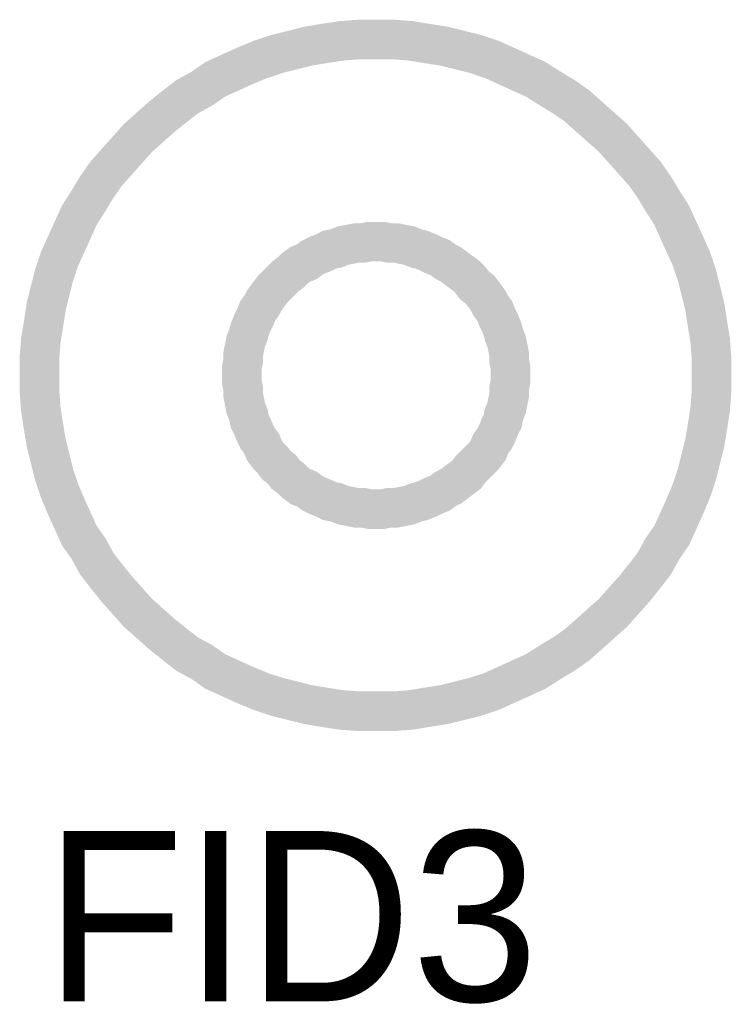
# Model space of a CAD drawing. Header units: inches. Extents: x 0 to 17, y 0 to 11.
# Tile 7 of 14: x 4.8 to 5, y 8.5 to 8.8. Entities that reach past the tile are written whole.
import ezdxf

# ---------------------------------------------------------------- set-up
doc = ezdxf.new("R2010")
doc.units = ezdxf.units.IN
doc.header["$MEASUREMENT"] = 0
doc.layers.add('Sheet', color=255, linetype='Continuous')

msp = doc.modelspace()

# ---------------------------------------------------------------- linework, layer by layer
at = {"layer": 'Sheet'}
for points in [[(4.80028, 8.70001, 0.0118, 0.0118, 0), (4.80028, 8.70516, 0.0118, 0.0118, 0), (4.80068, 8.71032, 0.0118, 0.0118, 0), (4.80147, 8.71507, 0.0118, 0.0118, 0), (4.80226, 8.72023, 0.0118, 0.0118, 0), (4.80345, 8.72499, 0.0118, 0.0118, 0), (4.80464, 8.72974, 0.0118, 0.0118, 0), (4.80623, 8.7345, 0.0118, 0.0118, 0), (4.80821, 8.73886, 0.0118, 0.0118, 0), (4.81019, 8.74322, 0.0118, 0.0118, 0), (4.81217, 8.74759, 0.0118, 0.0118, 0), (4.81495, 8.75195, 0.0118, 0.0118, 0), (4.81733, 8.75591, 0.0118, 0.0118, 0), (4.8201, 8.75988, 0.0118, 0.0118, 0), (4.82327, 8.76344, 0.0118, 0.0118, 0), (4.82645, 8.76701, 0.0118, 0.0118, 0), (4.82962, 8.77058, 0.0118, 0.0118, 0), (4.83319, 8.77375, 0.0118, 0.0118, 0), (4.83675, 8.77692, 0.0118, 0.0118, 0), (4.84072, 8.7801, 0.0118, 0.0118, 0), (4.84429, 8.78287, 0.0118, 0.0118, 0), (4.84865, 8.78525, 0.0118, 0.0118, 0), (4.85261, 8.78803, 0.0118, 0.0118, 0), (4.85697, 8.79001, 0.0118, 0.0118, 0), (4.86133, 8.79199, 0.0118, 0.0118, 0), (4.86609, 8.79397, 0.0118, 0.0118, 0), (4.87085, 8.79556, 0.0118, 0.0118, 0), (4.87561, 8.79675, 0.0118, 0.0118, 0), (4.88036, 8.79794, 0.0118, 0.0118, 0), (4.88512, 8.79873, 0.0118, 0.0118, 0), (4.89028, 8.79952, 0.0118, 0.0118, 0), (4.89543, 8.79992, 0.0118, 0.0118, 0), (4.90058, 8.79992, 0.0118, 0.0118, 0)], [(4.90058, 8.79992, 0.0118, 0.0118, 0), (4.90058, 8.79992, 0.0118, 0.0118, 0)], [(4.90058, 8.79992, 0.0118, 0.0118, 0), (4.90574, 8.79992, 0.0118, 0.0118, 0), (4.91089, 8.79952, 0.0118, 0.0118, 0), (4.91565, 8.79873, 0.0118, 0.0118, 0), (4.9208, 8.79794, 0.0118, 0.0118, 0), (4.92556, 8.79675, 0.0118, 0.0118, 0), (4.93032, 8.79556, 0.0118, 0.0118, 0), (4.93507, 8.79397, 0.0118, 0.0118, 0), (4.93944, 8.79199, 0.0118, 0.0118, 0), (4.9438, 8.79001, 0.0118, 0.0118, 0), (4.94816, 8.78803, 0.0118, 0.0118, 0), (4.95252, 8.78525, 0.0118, 0.0118, 0), (4.95648, 8.78287, 0.0118, 0.0118, 0), (4.96045, 8.7801, 0.0118, 0.0118, 0), (4.96402, 8.77692, 0.0118, 0.0118, 0), (4.96758, 8.77375, 0.0118, 0.0118, 0), (4.97115, 8.77058, 0.0118, 0.0118, 0), (4.97432, 8.76701, 0.0118, 0.0118, 0), (4.9775, 8.76344, 0.0118, 0.0118, 0), (4.98067, 8.75988, 0.0118, 0.0118, 0), (4.98344, 8.75591, 0.0118, 0.0118, 0), (4.98582, 8.75195, 0.0118, 0.0118, 0), (4.9886, 8.74759, 0.0118, 0.0118, 0), (4.99058, 8.74322, 0.0118, 0.0118, 0), (4.99256, 8.73886, 0.0118, 0.0118, 0), (4.99454, 8.7345, 0.0118, 0.0118, 0), (4.99613, 8.72974, 0.0118, 0.0118, 0), (4.99732, 8.72499, 0.0118, 0.0118, 0), (4.99851, 8.72023, 0.0118, 0.0118, 0), (4.9993, 8.71507, 0.0118, 0.0118, 0), (5.00009, 8.71032, 0.0118, 0.0118, 0), (5.00049, 8.70516, 0.0118, 0.0118, 0), (5.00049, 8.70001, 0.0118, 0.0118, 0)], [(4.80028, 8.70001, 0.0039, 0.0039, 0), (4.80028, 8.70516, 0.0039, 0.0039, 0), (4.80068, 8.71032, 0.0039, 0.0039, 0), (4.80147, 8.71507, 0.0039, 0.0039, 0), (4.80226, 8.72023, 0.0039, 0.0039, 0), (4.80345, 8.72499, 0.0039, 0.0039, 0), (4.80464, 8.72974, 0.0039, 0.0039, 0), (4.80623, 8.7345, 0.0039, 0.0039, 0), (4.80821, 8.73886, 0.0039, 0.0039, 0), (4.81019, 8.74322, 0.0039, 0.0039, 0), (4.81217, 8.74759, 0.0039, 0.0039, 0), (4.81495, 8.75195, 0.0039, 0.0039, 0), (4.81733, 8.75591, 0.0039, 0.0039, 0), (4.8201, 8.75988, 0.0039, 0.0039, 0), (4.82327, 8.76344, 0.0039, 0.0039, 0), (4.82645, 8.76701, 0.0039, 0.0039, 0), (4.82962, 8.77058, 0.0039, 0.0039, 0), (4.83319, 8.77375, 0.0039, 0.0039, 0), (4.83675, 8.77692, 0.0039, 0.0039, 0), (4.84072, 8.7801, 0.0039, 0.0039, 0), (4.84429, 8.78287, 0.0039, 0.0039, 0), (4.84865, 8.78525, 0.0039, 0.0039, 0), (4.85261, 8.78803, 0.0039, 0.0039, 0), (4.85697, 8.79001, 0.0039, 0.0039, 0), (4.86133, 8.79199, 0.0039, 0.0039, 0), (4.86609, 8.79397, 0.0039, 0.0039, 0), (4.87085, 8.79556, 0.0039, 0.0039, 0), (4.87561, 8.79675, 0.0039, 0.0039, 0), (4.88036, 8.79794, 0.0039, 0.0039, 0), (4.88512, 8.79873, 0.0039, 0.0039, 0), (4.89028, 8.79952, 0.0039, 0.0039, 0), (4.89543, 8.79992, 0.0039, 0.0039, 0), (4.90058, 8.79992, 0.0039, 0.0039, 0)], [(4.90058, 8.79992, 0.0039, 0.0039, 0), (4.90058, 8.79992, 0.0039, 0.0039, 0)], [(4.90058, 8.79992, 0.0039, 0.0039, 0), (4.90574, 8.79992, 0.0039, 0.0039, 0), (4.91089, 8.79952, 0.0039, 0.0039, 0), (4.91565, 8.79873, 0.0039, 0.0039, 0), (4.9208, 8.79794, 0.0039, 0.0039, 0), (4.92556, 8.79675, 0.0039, 0.0039, 0), (4.93032, 8.79556, 0.0039, 0.0039, 0), (4.93507, 8.79397, 0.0039, 0.0039, 0), (4.93944, 8.79199, 0.0039, 0.0039, 0), (4.9438, 8.79001, 0.0039, 0.0039, 0), (4.94816, 8.78803, 0.0039, 0.0039, 0), (4.95252, 8.78525, 0.0039, 0.0039, 0), (4.95648, 8.78287, 0.0039, 0.0039, 0), (4.96045, 8.7801, 0.0039, 0.0039, 0), (4.96402, 8.77692, 0.0039, 0.0039, 0), (4.96758, 8.77375, 0.0039, 0.0039, 0), (4.97115, 8.77058, 0.0039, 0.0039, 0), (4.97432, 8.76701, 0.0039, 0.0039, 0), (4.9775, 8.76344, 0.0039, 0.0039, 0), (4.98067, 8.75988, 0.0039, 0.0039, 0), (4.98344, 8.75591, 0.0039, 0.0039, 0), (4.98582, 8.75195, 0.0039, 0.0039, 0), (4.9886, 8.74759, 0.0039, 0.0039, 0), (4.99058, 8.74322, 0.0039, 0.0039, 0), (4.99256, 8.73886, 0.0039, 0.0039, 0), (4.99454, 8.7345, 0.0039, 0.0039, 0), (4.99613, 8.72974, 0.0039, 0.0039, 0), (4.99732, 8.72499, 0.0039, 0.0039, 0), (4.99851, 8.72023, 0.0039, 0.0039, 0), (4.9993, 8.71507, 0.0039, 0.0039, 0), (5.00009, 8.71032, 0.0039, 0.0039, 0), (5.00049, 8.70516, 0.0039, 0.0039, 0), (5.00049, 8.70001, 0.0039, 0.0039, 0)], [(4.86054, 8.70001, 0.0118, 0.0118, 0), (4.86054, 8.70199, 0.0118, 0.0118, 0), (4.86094, 8.70397, 0.0118, 0.0118, 0), (4.86094, 8.70595, 0.0118, 0.0118, 0), (4.86133, 8.70794, 0.0118, 0.0118, 0), (4.86173, 8.70992, 0.0118, 0.0118, 0), (4.86252, 8.7119, 0.0118, 0.0118, 0), (4.86292, 8.71349, 0.0118, 0.0118, 0), (4.86371, 8.71547, 0.0118, 0.0118, 0), (4.86451, 8.71706, 0.0118, 0.0118, 0), (4.8653, 8.71904, 0.0118, 0.0118, 0), (4.86649, 8.72062, 0.0118, 0.0118, 0), (4.86728, 8.72221, 0.0118, 0.0118, 0), (4.86847, 8.7238, 0.0118, 0.0118, 0), (4.86966, 8.72538, 0.0118, 0.0118, 0), (4.87085, 8.72657, 0.0118, 0.0118, 0), (4.87243, 8.72816, 0.0118, 0.0118, 0), (4.87362, 8.72935, 0.0118, 0.0118, 0), (4.87521, 8.73054, 0.0118, 0.0118, 0), (4.8764, 8.73173, 0.0118, 0.0118, 0), (4.87799, 8.73292, 0.0118, 0.0118, 0), (4.87997, 8.73371, 0.0118, 0.0118, 0), (4.88155, 8.7349, 0.0118, 0.0118, 0), (4.88314, 8.73569, 0.0118, 0.0118, 0), (4.88512, 8.73648, 0.0118, 0.0118, 0), (4.88671, 8.73728, 0.0118, 0.0118, 0), (4.88869, 8.73767, 0.0118, 0.0118, 0), (4.89067, 8.73847, 0.0118, 0.0118, 0), (4.89265, 8.73886, 0.0118, 0.0118, 0), (4.89464, 8.73926, 0.0118, 0.0118, 0), (4.89662, 8.73926, 0.0118, 0.0118, 0), (4.8986, 8.73966, 0.0118, 0.0118, 0), (4.90058, 8.73966, 0.0118, 0.0118, 0)], [(4.90058, 8.73966, 0.0118, 0.0118, 0), (4.90058, 8.73966, 0.0118, 0.0118, 0)], [(4.90058, 8.73966, 0.0118, 0.0118, 0), (4.90257, 8.73966, 0.0118, 0.0118, 0), (4.90455, 8.73926, 0.0118, 0.0118, 0), (4.90653, 8.73926, 0.0118, 0.0118, 0), (4.90851, 8.73886, 0.0118, 0.0118, 0), (4.91049, 8.73847, 0.0118, 0.0118, 0), (4.91248, 8.73767, 0.0118, 0.0118, 0), (4.91406, 8.73728, 0.0118, 0.0118, 0), (4.91604, 8.73648, 0.0118, 0.0118, 0), (4.91763, 8.73569, 0.0118, 0.0118, 0), (4.91961, 8.7349, 0.0118, 0.0118, 0), (4.9212, 8.73371, 0.0118, 0.0118, 0), (4.92278, 8.73292, 0.0118, 0.0118, 0), (4.92437, 8.73173, 0.0118, 0.0118, 0), (4.92596, 8.73054, 0.0118, 0.0118, 0), (4.92754, 8.72935, 0.0118, 0.0118, 0), (4.92873, 8.72816, 0.0118, 0.0118, 0), (4.92992, 8.72657, 0.0118, 0.0118, 0), (4.93151, 8.72538, 0.0118, 0.0118, 0), (4.9327, 8.7238, 0.0118, 0.0118, 0), (4.93389, 8.72221, 0.0118, 0.0118, 0), (4.93468, 8.72062, 0.0118, 0.0118, 0), (4.93587, 8.71904, 0.0118, 0.0118, 0), (4.93666, 8.71706, 0.0118, 0.0118, 0), (4.93745, 8.71547, 0.0118, 0.0118, 0), (4.93825, 8.71349, 0.0118, 0.0118, 0), (4.93864, 8.7119, 0.0118, 0.0118, 0), (4.93944, 8.70992, 0.0118, 0.0118, 0), (4.93983, 8.70794, 0.0118, 0.0118, 0), (4.94023, 8.70595, 0.0118, 0.0118, 0), (4.94023, 8.70397, 0.0118, 0.0118, 0), (4.94062, 8.70199, 0.0118, 0.0118, 0), (4.94062, 8.70001, 0.0118, 0.0118, 0)], [(4.86054, 8.70001, 0.0039, 0.0039, 0), (4.86054, 8.70199, 0.0039, 0.0039, 0), (4.86094, 8.70397, 0.0039, 0.0039, 0), (4.86094, 8.70595, 0.0039, 0.0039, 0), (4.86133, 8.70794, 0.0039, 0.0039, 0), (4.86173, 8.70992, 0.0039, 0.0039, 0), (4.86252, 8.7119, 0.0039, 0.0039, 0), (4.86292, 8.71349, 0.0039, 0.0039, 0), (4.86371, 8.71547, 0.0039, 0.0039, 0), (4.86451, 8.71706, 0.0039, 0.0039, 0), (4.8653, 8.71904, 0.0039, 0.0039, 0), (4.86649, 8.72062, 0.0039, 0.0039, 0), (4.86728, 8.72221, 0.0039, 0.0039, 0), (4.86847, 8.7238, 0.0039, 0.0039, 0), (4.86966, 8.72538, 0.0039, 0.0039, 0), (4.87085, 8.72657, 0.0039, 0.0039, 0), (4.87243, 8.72816, 0.0039, 0.0039, 0), (4.87362, 8.72935, 0.0039, 0.0039, 0), (4.87521, 8.73054, 0.0039, 0.0039, 0), (4.8764, 8.73173, 0.0039, 0.0039, 0), (4.87799, 8.73292, 0.0039, 0.0039, 0), (4.87997, 8.73371, 0.0039, 0.0039, 0), (4.88155, 8.7349, 0.0039, 0.0039, 0), (4.88314, 8.73569, 0.0039, 0.0039, 0), (4.88512, 8.73648, 0.0039, 0.0039, 0), (4.88671, 8.73728, 0.0039, 0.0039, 0), (4.88869, 8.73767, 0.0039, 0.0039, 0), (4.89067, 8.73847, 0.0039, 0.0039, 0), (4.89265, 8.73886, 0.0039, 0.0039, 0), (4.89464, 8.73926, 0.0039, 0.0039, 0), (4.89662, 8.73926, 0.0039, 0.0039, 0), (4.8986, 8.73966, 0.0039, 0.0039, 0), (4.90058, 8.73966, 0.0039, 0.0039, 0)], [(4.90058, 8.73966, 0.0039, 0.0039, 0), (4.90058, 8.73966, 0.0039, 0.0039, 0)], [(4.90058, 8.73966, 0.0039, 0.0039, 0), (4.90257, 8.73966, 0.0039, 0.0039, 0), (4.90455, 8.73926, 0.0039, 0.0039, 0), (4.90653, 8.73926, 0.0039, 0.0039, 0), (4.90851, 8.73886, 0.0039, 0.0039, 0), (4.91049, 8.73847, 0.0039, 0.0039, 0), (4.91248, 8.73767, 0.0039, 0.0039, 0), (4.91406, 8.73728, 0.0039, 0.0039, 0), (4.91604, 8.73648, 0.0039, 0.0039, 0), (4.91763, 8.73569, 0.0039, 0.0039, 0), (4.91961, 8.7349, 0.0039, 0.0039, 0), (4.9212, 8.73371, 0.0039, 0.0039, 0), (4.92278, 8.73292, 0.0039, 0.0039, 0), (4.92437, 8.73173, 0.0039, 0.0039, 0), (4.92596, 8.73054, 0.0039, 0.0039, 0), (4.92754, 8.72935, 0.0039, 0.0039, 0), (4.92873, 8.72816, 0.0039, 0.0039, 0), (4.92992, 8.72657, 0.0039, 0.0039, 0), (4.93151, 8.72538, 0.0039, 0.0039, 0), (4.9327, 8.7238, 0.0039, 0.0039, 0), (4.93389, 8.72221, 0.0039, 0.0039, 0), (4.93468, 8.72062, 0.0039, 0.0039, 0), (4.93587, 8.71904, 0.0039, 0.0039, 0), (4.93666, 8.71706, 0.0039, 0.0039, 0), (4.93745, 8.71547, 0.0039, 0.0039, 0), (4.93825, 8.71349, 0.0039, 0.0039, 0), (4.93864, 8.7119, 0.0039, 0.0039, 0), (4.93944, 8.70992, 0.0039, 0.0039, 0), (4.93983, 8.70794, 0.0039, 0.0039, 0), (4.94023, 8.70595, 0.0039, 0.0039, 0), (4.94023, 8.70397, 0.0039, 0.0039, 0), (4.94062, 8.70199, 0.0039, 0.0039, 0), (4.94062, 8.70001, 0.0039, 0.0039, 0)], [(4.90058, 8.5997, 0.0118, 0.0118, 0), (4.89543, 8.5997, 0.0118, 0.0118, 0), (4.89028, 8.60009, 0.0118, 0.0118, 0), (4.88512, 8.60089, 0.0118, 0.0118, 0), (4.88036, 8.60168, 0.0118, 0.0118, 0), (4.87561, 8.60287, 0.0118, 0.0118, 0), (4.87085, 8.60406, 0.0118, 0.0118, 0), (4.86609, 8.60564, 0.0118, 0.0118, 0), (4.86133, 8.60763, 0.0118, 0.0118, 0), (4.85697, 8.60961, 0.0118, 0.0118, 0), (4.85261, 8.61159, 0.0118, 0.0118, 0), (4.84865, 8.61437, 0.0118, 0.0118, 0), (4.84429, 8.61675, 0.0118, 0.0118, 0), (4.84072, 8.61952, 0.0118, 0.0118, 0), (4.83675, 8.62269, 0.0118, 0.0118, 0), (4.83319, 8.62587, 0.0118, 0.0118, 0), (4.82962, 8.62904, 0.0118, 0.0118, 0), (4.82645, 8.63261, 0.0118, 0.0118, 0), (4.82327, 8.63617, 0.0118, 0.0118, 0), (4.8201, 8.64014, 0.0118, 0.0118, 0), (4.81733, 8.64371, 0.0118, 0.0118, 0), (4.81495, 8.64807, 0.0118, 0.0118, 0), (4.81217, 8.65203, 0.0118, 0.0118, 0), (4.81019, 8.65639, 0.0118, 0.0118, 0), (4.80821, 8.66076, 0.0118, 0.0118, 0), (4.80623, 8.66551, 0.0118, 0.0118, 0), (4.80464, 8.67027, 0.0118, 0.0118, 0), (4.80345, 8.67503, 0.0118, 0.0118, 0), (4.80226, 8.67979, 0.0118, 0.0118, 0), (4.80147, 8.68454, 0.0118, 0.0118, 0), (4.80068, 8.6897, 0.0118, 0.0118, 0), (4.80028, 8.69485, 0.0118, 0.0118, 0), (4.80028, 8.70001, 0.0118, 0.0118, 0)], [(4.80028, 8.70001, 0.0118, 0.0118, 0), (4.80028, 8.70001, 0.0118, 0.0118, 0)], [(4.90058, 8.65996, 0.0118, 0.0118, 0), (4.8986, 8.65996, 0.0118, 0.0118, 0), (4.89662, 8.66036, 0.0118, 0.0118, 0), (4.89464, 8.66036, 0.0118, 0.0118, 0), (4.89265, 8.66076, 0.0118, 0.0118, 0), (4.89067, 8.66115, 0.0118, 0.0118, 0), (4.88869, 8.66194, 0.0118, 0.0118, 0), (4.88671, 8.66234, 0.0118, 0.0118, 0), (4.88512, 8.66313, 0.0118, 0.0118, 0), (4.88314, 8.66393, 0.0118, 0.0118, 0), (4.88155, 8.66472, 0.0118, 0.0118, 0), (4.87997, 8.66591, 0.0118, 0.0118, 0), (4.87799, 8.6667, 0.0118, 0.0118, 0), (4.8764, 8.66789, 0.0118, 0.0118, 0), (4.87521, 8.66908, 0.0118, 0.0118, 0), (4.87362, 8.67027, 0.0118, 0.0118, 0), (4.87243, 8.67186, 0.0118, 0.0118, 0), (4.87085, 8.67305, 0.0118, 0.0118, 0), (4.86966, 8.67463, 0.0118, 0.0118, 0), (4.86847, 8.67582, 0.0118, 0.0118, 0), (4.86728, 8.67741, 0.0118, 0.0118, 0), (4.86649, 8.67939, 0.0118, 0.0118, 0), (4.8653, 8.68098, 0.0118, 0.0118, 0), (4.86451, 8.68256, 0.0118, 0.0118, 0), (4.86371, 8.68454, 0.0118, 0.0118, 0), (4.86292, 8.68613, 0.0118, 0.0118, 0), (4.86252, 8.68811, 0.0118, 0.0118, 0), (4.86173, 8.6901, 0.0118, 0.0118, 0), (4.86133, 8.69208, 0.0118, 0.0118, 0), (4.86094, 8.69406, 0.0118, 0.0118, 0), (4.86094, 8.69604, 0.0118, 0.0118, 0), (4.86054, 8.69802, 0.0118, 0.0118, 0), (4.86054, 8.70001, 0.0118, 0.0118, 0)], [(4.86054, 8.70001, 0.0118, 0.0118, 0), (4.86054, 8.70001, 0.0118, 0.0118, 0)], [(5.00049, 8.70001, 0.0118, 0.0118, 0), (5.00049, 8.69485, 0.0118, 0.0118, 0), (5.00009, 8.6897, 0.0118, 0.0118, 0), (4.9993, 8.68454, 0.0118, 0.0118, 0), (4.99851, 8.67979, 0.0118, 0.0118, 0), (4.99732, 8.67503, 0.0118, 0.0118, 0), (4.99613, 8.67027, 0.0118, 0.0118, 0), (4.99454, 8.66551, 0.0118, 0.0118, 0), (4.99256, 8.66076, 0.0118, 0.0118, 0), (4.99058, 8.65639, 0.0118, 0.0118, 0), (4.9886, 8.65203, 0.0118, 0.0118, 0), (4.98582, 8.64807, 0.0118, 0.0118, 0), (4.98344, 8.64371, 0.0118, 0.0118, 0), (4.98067, 8.64014, 0.0118, 0.0118, 0), (4.9775, 8.63617, 0.0118, 0.0118, 0), (4.97432, 8.63261, 0.0118, 0.0118, 0), (4.97115, 8.62904, 0.0118, 0.0118, 0), (4.96758, 8.62587, 0.0118, 0.0118, 0), (4.96402, 8.62269, 0.0118, 0.0118, 0), (4.96045, 8.61952, 0.0118, 0.0118, 0), (4.95648, 8.61675, 0.0118, 0.0118, 0), (4.95252, 8.61437, 0.0118, 0.0118, 0), (4.94816, 8.61159, 0.0118, 0.0118, 0), (4.9438, 8.60961, 0.0118, 0.0118, 0), (4.93944, 8.60763, 0.0118, 0.0118, 0), (4.93507, 8.60564, 0.0118, 0.0118, 0), (4.93032, 8.60406, 0.0118, 0.0118, 0), (4.92556, 8.60287, 0.0118, 0.0118, 0), (4.9208, 8.60168, 0.0118, 0.0118, 0), (4.91565, 8.60089, 0.0118, 0.0118, 0), (4.91089, 8.60009, 0.0118, 0.0118, 0), (4.90574, 8.5997, 0.0118, 0.0118, 0), (4.90058, 8.5997, 0.0118, 0.0118, 0)], [(4.94062, 8.70001, 0.0118, 0.0118, 0), (4.94062, 8.69802, 0.0118, 0.0118, 0), (4.94023, 8.69604, 0.0118, 0.0118, 0), (4.94023, 8.69406, 0.0118, 0.0118, 0), (4.93983, 8.69208, 0.0118, 0.0118, 0), (4.93944, 8.6901, 0.0118, 0.0118, 0), (4.93864, 8.68811, 0.0118, 0.0118, 0), (4.93825, 8.68613, 0.0118, 0.0118, 0), (4.93745, 8.68454, 0.0118, 0.0118, 0), (4.93666, 8.68256, 0.0118, 0.0118, 0), (4.93587, 8.68098, 0.0118, 0.0118, 0), (4.93468, 8.67939, 0.0118, 0.0118, 0), (4.93389, 8.67741, 0.0118, 0.0118, 0), (4.9327, 8.67582, 0.0118, 0.0118, 0), (4.93151, 8.67463, 0.0118, 0.0118, 0), (4.92992, 8.67305, 0.0118, 0.0118, 0), (4.92873, 8.67186, 0.0118, 0.0118, 0), (4.92754, 8.67027, 0.0118, 0.0118, 0), (4.92596, 8.66908, 0.0118, 0.0118, 0), (4.92437, 8.66789, 0.0118, 0.0118, 0), (4.92278, 8.6667, 0.0118, 0.0118, 0), (4.9212, 8.66591, 0.0118, 0.0118, 0), (4.91961, 8.66472, 0.0118, 0.0118, 0), (4.91763, 8.66393, 0.0118, 0.0118, 0), (4.91604, 8.66313, 0.0118, 0.0118, 0), (4.91406, 8.66234, 0.0118, 0.0118, 0), (4.91248, 8.66194, 0.0118, 0.0118, 0), (4.91049, 8.66115, 0.0118, 0.0118, 0), (4.90851, 8.66076, 0.0118, 0.0118, 0), (4.90653, 8.66036, 0.0118, 0.0118, 0), (4.90455, 8.66036, 0.0118, 0.0118, 0), (4.90257, 8.65996, 0.0118, 0.0118, 0), (4.90058, 8.65996, 0.0118, 0.0118, 0)], [(4.94062, 8.70001, 0.0118, 0.0118, 0), (4.94062, 8.70001, 0.0118, 0.0118, 0), (4.94062, 8.70001, 0.0118, 0.0118, 0), (4.94062, 8.70001, 0.0118, 0.0118, 0), (4.94062, 8.70001, 0.0118, 0.0118, 0), (4.94062, 8.70001, 0.0118, 0.0118, 0), (4.94062, 8.70001, 0.0118, 0.0118, 0), (4.94062, 8.70001, 0.0118, 0.0118, 0), (4.94062, 8.70001, 0.0118, 0.0118, 0), (4.94062, 8.70001, 0.0118, 0.0118, 0), (4.94062, 8.70001, 0.0118, 0.0118, 0), (4.94062, 8.70001, 0.0118, 0.0118, 0), (4.94062, 8.70001, 0.0118, 0.0118, 0), (4.94062, 8.70001, 0.0118, 0.0118, 0), (4.94062, 8.70001, 0.0118, 0.0118, 0), (4.94062, 8.70001, 0.0118, 0.0118, 0), (4.94062, 8.70001, 0.0118, 0.0118, 0), (4.94062, 8.70001, 0.0118, 0.0118, 0), (4.94062, 8.70001, 0.0118, 0.0118, 0), (4.94062, 8.70001, 0.0118, 0.0118, 0), (4.94062, 8.70001, 0.0118, 0.0118, 0), (4.94062, 8.70001, 0.0118, 0.0118, 0), (4.94062, 8.70001, 0.0118, 0.0118, 0), (4.94062, 8.70001, 0.0118, 0.0118, 0), (4.94062, 8.70001, 0.0118, 0.0118, 0), (4.94062, 8.70001, 0.0118, 0.0118, 0), (4.94062, 8.70001, 0.0118, 0.0118, 0), (4.94062, 8.70001, 0.0118, 0.0118, 0), (4.94062, 8.70001, 0.0118, 0.0118, 0), (4.94062, 8.70001, 0.0118, 0.0118, 0), (4.94062, 8.70001, 0.0118, 0.0118, 0), (4.94062, 8.70001, 0.0118, 0.0118, 0), (4.94062, 8.70001, 0.0118, 0.0118, 0)], [(4.94062, 8.70001, 0.0118, 0.0118, 0), (4.94062, 8.70001, 0.0118, 0.0118, 0)], [(5.00049, 8.70001, 0.0118, 0.0118, 0), (5.00049, 8.70001, 0.0118, 0.0118, 0), (5.00049, 8.70001, 0.0118, 0.0118, 0), (5.00049, 8.70001, 0.0118, 0.0118, 0), (5.00049, 8.70001, 0.0118, 0.0118, 0), (5.00049, 8.70001, 0.0118, 0.0118, 0), (5.00049, 8.70001, 0.0118, 0.0118, 0), (5.00049, 8.70001, 0.0118, 0.0118, 0), (5.00049, 8.70001, 0.0118, 0.0118, 0), (5.00049, 8.70001, 0.0118, 0.0118, 0), (5.00049, 8.70001, 0.0118, 0.0118, 0), (5.00049, 8.70001, 0.0118, 0.0118, 0), (5.00049, 8.70001, 0.0118, 0.0118, 0), (5.00049, 8.70001, 0.0118, 0.0118, 0), (5.00049, 8.70001, 0.0118, 0.0118, 0), (5.00049, 8.70001, 0.0118, 0.0118, 0), (5.00049, 8.70001, 0.0118, 0.0118, 0), (5.00049, 8.70001, 0.0118, 0.0118, 0), (5.00049, 8.70001, 0.0118, 0.0118, 0), (5.00049, 8.70001, 0.0118, 0.0118, 0), (5.00049, 8.70001, 0.0118, 0.0118, 0), (5.00049, 8.70001, 0.0118, 0.0118, 0), (5.00049, 8.70001, 0.0118, 0.0118, 0), (5.00049, 8.70001, 0.0118, 0.0118, 0), (5.00049, 8.70001, 0.0118, 0.0118, 0), (5.00049, 8.70001, 0.0118, 0.0118, 0), (5.00049, 8.70001, 0.0118, 0.0118, 0), (5.00049, 8.70001, 0.0118, 0.0118, 0), (5.00049, 8.70001, 0.0118, 0.0118, 0), (5.00049, 8.70001, 0.0118, 0.0118, 0), (5.00049, 8.70001, 0.0118, 0.0118, 0), (5.00049, 8.70001, 0.0118, 0.0118, 0), (5.00049, 8.70001, 0.0118, 0.0118, 0)], [(5.00049, 8.70001, 0.0118, 0.0118, 0), (5.00049, 8.70001, 0.0118, 0.0118, 0)], [(4.90058, 8.5997, 0.0039, 0.0039, 0), (4.89543, 8.5997, 0.0039, 0.0039, 0), (4.89028, 8.60009, 0.0039, 0.0039, 0), (4.88512, 8.60089, 0.0039, 0.0039, 0), (4.88036, 8.60168, 0.0039, 0.0039, 0), (4.87561, 8.60287, 0.0039, 0.0039, 0), (4.87085, 8.60406, 0.0039, 0.0039, 0), (4.86609, 8.60564, 0.0039, 0.0039, 0), (4.86133, 8.60763, 0.0039, 0.0039, 0), (4.85697, 8.60961, 0.0039, 0.0039, 0), (4.85261, 8.61159, 0.0039, 0.0039, 0), (4.84865, 8.61437, 0.0039, 0.0039, 0), (4.84429, 8.61675, 0.0039, 0.0039, 0), (4.84072, 8.61952, 0.0039, 0.0039, 0), (4.83675, 8.62269, 0.0039, 0.0039, 0), (4.83319, 8.62587, 0.0039, 0.0039, 0), (4.82962, 8.62904, 0.0039, 0.0039, 0), (4.82645, 8.63261, 0.0039, 0.0039, 0), (4.82327, 8.63617, 0.0039, 0.0039, 0), (4.8201, 8.64014, 0.0039, 0.0039, 0), (4.81733, 8.64371, 0.0039, 0.0039, 0), (4.81495, 8.64807, 0.0039, 0.0039, 0), (4.81217, 8.65203, 0.0039, 0.0039, 0), (4.81019, 8.65639, 0.0039, 0.0039, 0), (4.80821, 8.66076, 0.0039, 0.0039, 0), (4.80623, 8.66551, 0.0039, 0.0039, 0), (4.80464, 8.67027, 0.0039, 0.0039, 0), (4.80345, 8.67503, 0.0039, 0.0039, 0), (4.80226, 8.67979, 0.0039, 0.0039, 0), (4.80147, 8.68454, 0.0039, 0.0039, 0), (4.80068, 8.6897, 0.0039, 0.0039, 0), (4.80028, 8.69485, 0.0039, 0.0039, 0), (4.80028, 8.70001, 0.0039, 0.0039, 0)], [(4.80028, 8.70001, 0.0039, 0.0039, 0), (4.80028, 8.70001, 0.0039, 0.0039, 0)], [(4.90058, 8.65996, 0.0039, 0.0039, 0), (4.8986, 8.65996, 0.0039, 0.0039, 0), (4.89662, 8.66036, 0.0039, 0.0039, 0), (4.89464, 8.66036, 0.0039, 0.0039, 0), (4.89265, 8.66076, 0.0039, 0.0039, 0), (4.89067, 8.66115, 0.0039, 0.0039, 0), (4.88869, 8.66194, 0.0039, 0.0039, 0), (4.88671, 8.66234, 0.0039, 0.0039, 0), (4.88512, 8.66313, 0.0039, 0.0039, 0), (4.88314, 8.66393, 0.0039, 0.0039, 0), (4.88155, 8.66472, 0.0039, 0.0039, 0), (4.87997, 8.66591, 0.0039, 0.0039, 0), (4.87799, 8.6667, 0.0039, 0.0039, 0), (4.8764, 8.66789, 0.0039, 0.0039, 0), (4.87521, 8.66908, 0.0039, 0.0039, 0), (4.87362, 8.67027, 0.0039, 0.0039, 0), (4.87243, 8.67186, 0.0039, 0.0039, 0), (4.87085, 8.67305, 0.0039, 0.0039, 0), (4.86966, 8.67463, 0.0039, 0.0039, 0), (4.86847, 8.67582, 0.0039, 0.0039, 0), (4.86728, 8.67741, 0.0039, 0.0039, 0), (4.86649, 8.67939, 0.0039, 0.0039, 0), (4.8653, 8.68098, 0.0039, 0.0039, 0), (4.86451, 8.68256, 0.0039, 0.0039, 0), (4.86371, 8.68454, 0.0039, 0.0039, 0), (4.86292, 8.68613, 0.0039, 0.0039, 0), (4.86252, 8.68811, 0.0039, 0.0039, 0), (4.86173, 8.6901, 0.0039, 0.0039, 0), (4.86133, 8.69208, 0.0039, 0.0039, 0), (4.86094, 8.69406, 0.0039, 0.0039, 0), (4.86094, 8.69604, 0.0039, 0.0039, 0), (4.86054, 8.69802, 0.0039, 0.0039, 0), (4.86054, 8.70001, 0.0039, 0.0039, 0)], [(4.86054, 8.70001, 0.0039, 0.0039, 0), (4.86054, 8.70001, 0.0039, 0.0039, 0)], [(5.00049, 8.70001, 0.0039, 0.0039, 0), (5.00049, 8.69485, 0.0039, 0.0039, 0), (5.00009, 8.6897, 0.0039, 0.0039, 0), (4.9993, 8.68454, 0.0039, 0.0039, 0), (4.99851, 8.67979, 0.0039, 0.0039, 0), (4.99732, 8.67503, 0.0039, 0.0039, 0), (4.99613, 8.67027, 0.0039, 0.0039, 0), (4.99454, 8.66551, 0.0039, 0.0039, 0), (4.99256, 8.66076, 0.0039, 0.0039, 0), (4.99058, 8.65639, 0.0039, 0.0039, 0), (4.9886, 8.65203, 0.0039, 0.0039, 0), (4.98582, 8.64807, 0.0039, 0.0039, 0), (4.98344, 8.64371, 0.0039, 0.0039, 0), (4.98067, 8.64014, 0.0039, 0.0039, 0), (4.9775, 8.63617, 0.0039, 0.0039, 0), (4.97432, 8.63261, 0.0039, 0.0039, 0), (4.97115, 8.62904, 0.0039, 0.0039, 0), (4.96758, 8.62587, 0.0039, 0.0039, 0), (4.96402, 8.62269, 0.0039, 0.0039, 0), (4.96045, 8.61952, 0.0039, 0.0039, 0), (4.95648, 8.61675, 0.0039, 0.0039, 0), (4.95252, 8.61437, 0.0039, 0.0039, 0), (4.94816, 8.61159, 0.0039, 0.0039, 0), (4.9438, 8.60961, 0.0039, 0.0039, 0), (4.93944, 8.60763, 0.0039, 0.0039, 0), (4.93507, 8.60564, 0.0039, 0.0039, 0), (4.93032, 8.60406, 0.0039, 0.0039, 0), (4.92556, 8.60287, 0.0039, 0.0039, 0), (4.9208, 8.60168, 0.0039, 0.0039, 0), (4.91565, 8.60089, 0.0039, 0.0039, 0), (4.91089, 8.60009, 0.0039, 0.0039, 0), (4.90574, 8.5997, 0.0039, 0.0039, 0), (4.90058, 8.5997, 0.0039, 0.0039, 0)], [(4.94062, 8.70001, 0.0039, 0.0039, 0), (4.94062, 8.69802, 0.0039, 0.0039, 0), (4.94023, 8.69604, 0.0039, 0.0039, 0), (4.94023, 8.69406, 0.0039, 0.0039, 0), (4.93983, 8.69208, 0.0039, 0.0039, 0), (4.93944, 8.6901, 0.0039, 0.0039, 0), (4.93864, 8.68811, 0.0039, 0.0039, 0), (4.93825, 8.68613, 0.0039, 0.0039, 0), (4.93745, 8.68454, 0.0039, 0.0039, 0), (4.93666, 8.68256, 0.0039, 0.0039, 0), (4.93587, 8.68098, 0.0039, 0.0039, 0), (4.93468, 8.67939, 0.0039, 0.0039, 0), (4.93389, 8.67741, 0.0039, 0.0039, 0), (4.9327, 8.67582, 0.0039, 0.0039, 0), (4.93151, 8.67463, 0.0039, 0.0039, 0), (4.92992, 8.67305, 0.0039, 0.0039, 0), (4.92873, 8.67186, 0.0039, 0.0039, 0), (4.92754, 8.67027, 0.0039, 0.0039, 0), (4.92596, 8.66908, 0.0039, 0.0039, 0), (4.92437, 8.66789, 0.0039, 0.0039, 0), (4.92278, 8.6667, 0.0039, 0.0039, 0), (4.9212, 8.66591, 0.0039, 0.0039, 0), (4.91961, 8.66472, 0.0039, 0.0039, 0), (4.91763, 8.66393, 0.0039, 0.0039, 0), (4.91604, 8.66313, 0.0039, 0.0039, 0), (4.91406, 8.66234, 0.0039, 0.0039, 0), (4.91248, 8.66194, 0.0039, 0.0039, 0), (4.91049, 8.66115, 0.0039, 0.0039, 0), (4.90851, 8.66076, 0.0039, 0.0039, 0), (4.90653, 8.66036, 0.0039, 0.0039, 0), (4.90455, 8.66036, 0.0039, 0.0039, 0), (4.90257, 8.65996, 0.0039, 0.0039, 0), (4.90058, 8.65996, 0.0039, 0.0039, 0)], [(4.94062, 8.70001, 0.0039, 0.0039, 0), (4.94062, 8.70001, 0.0039, 0.0039, 0), (4.94062, 8.70001, 0.0039, 0.0039, 0), (4.94062, 8.70001, 0.0039, 0.0039, 0), (4.94062, 8.70001, 0.0039, 0.0039, 0), (4.94062, 8.70001, 0.0039, 0.0039, 0), (4.94062, 8.70001, 0.0039, 0.0039, 0), (4.94062, 8.70001, 0.0039, 0.0039, 0), (4.94062, 8.70001, 0.0039, 0.0039, 0), (4.94062, 8.70001, 0.0039, 0.0039, 0), (4.94062, 8.70001, 0.0039, 0.0039, 0), (4.94062, 8.70001, 0.0039, 0.0039, 0), (4.94062, 8.70001, 0.0039, 0.0039, 0), (4.94062, 8.70001, 0.0039, 0.0039, 0), (4.94062, 8.70001, 0.0039, 0.0039, 0), (4.94062, 8.70001, 0.0039, 0.0039, 0), (4.94062, 8.70001, 0.0039, 0.0039, 0), (4.94062, 8.70001, 0.0039, 0.0039, 0), (4.94062, 8.70001, 0.0039, 0.0039, 0), (4.94062, 8.70001, 0.0039, 0.0039, 0), (4.94062, 8.70001, 0.0039, 0.0039, 0), (4.94062, 8.70001, 0.0039, 0.0039, 0), (4.94062, 8.70001, 0.0039, 0.0039, 0), (4.94062, 8.70001, 0.0039, 0.0039, 0), (4.94062, 8.70001, 0.0039, 0.0039, 0), (4.94062, 8.70001, 0.0039, 0.0039, 0), (4.94062, 8.70001, 0.0039, 0.0039, 0), (4.94062, 8.70001, 0.0039, 0.0039, 0), (4.94062, 8.70001, 0.0039, 0.0039, 0), (4.94062, 8.70001, 0.0039, 0.0039, 0), (4.94062, 8.70001, 0.0039, 0.0039, 0), (4.94062, 8.70001, 0.0039, 0.0039, 0), (4.94062, 8.70001, 0.0039, 0.0039, 0)], [(4.94062, 8.70001, 0.0039, 0.0039, 0), (4.94062, 8.70001, 0.0039, 0.0039, 0)], [(5.00049, 8.70001, 0.0039, 0.0039, 0), (5.00049, 8.70001, 0.0039, 0.0039, 0), (5.00049, 8.70001, 0.0039, 0.0039, 0), (5.00049, 8.70001, 0.0039, 0.0039, 0), (5.00049, 8.70001, 0.0039, 0.0039, 0), (5.00049, 8.70001, 0.0039, 0.0039, 0), (5.00049, 8.70001, 0.0039, 0.0039, 0), (5.00049, 8.70001, 0.0039, 0.0039, 0), (5.00049, 8.70001, 0.0039, 0.0039, 0), (5.00049, 8.70001, 0.0039, 0.0039, 0), (5.00049, 8.70001, 0.0039, 0.0039, 0), (5.00049, 8.70001, 0.0039, 0.0039, 0), (5.00049, 8.70001, 0.0039, 0.0039, 0), (5.00049, 8.70001, 0.0039, 0.0039, 0), (5.00049, 8.70001, 0.0039, 0.0039, 0), (5.00049, 8.70001, 0.0039, 0.0039, 0), (5.00049, 8.70001, 0.0039, 0.0039, 0), (5.00049, 8.70001, 0.0039, 0.0039, 0), (5.00049, 8.70001, 0.0039, 0.0039, 0), (5.00049, 8.70001, 0.0039, 0.0039, 0), (5.00049, 8.70001, 0.0039, 0.0039, 0), (5.00049, 8.70001, 0.0039, 0.0039, 0), (5.00049, 8.70001, 0.0039, 0.0039, 0), (5.00049, 8.70001, 0.0039, 0.0039, 0), (5.00049, 8.70001, 0.0039, 0.0039, 0), (5.00049, 8.70001, 0.0039, 0.0039, 0), (5.00049, 8.70001, 0.0039, 0.0039, 0), (5.00049, 8.70001, 0.0039, 0.0039, 0), (5.00049, 8.70001, 0.0039, 0.0039, 0), (5.00049, 8.70001, 0.0039, 0.0039, 0), (5.00049, 8.70001, 0.0039, 0.0039, 0), (5.00049, 8.70001, 0.0039, 0.0039, 0), (5.00049, 8.70001, 0.0039, 0.0039, 0)], [(5.00049, 8.70001, 0.0039, 0.0039, 0), (5.00049, 8.70001, 0.0039, 0.0039, 0)]]:
    msp.add_lwpolyline(points, format="xyseb", dxfattribs=at)

# ---------------------------------------------------------------- texts
msp.add_text('FID3', height=0.05075, dxfattribs=at).set_placement((4.80187, 8.51326))

doc.saveas('drawing.dxf')
